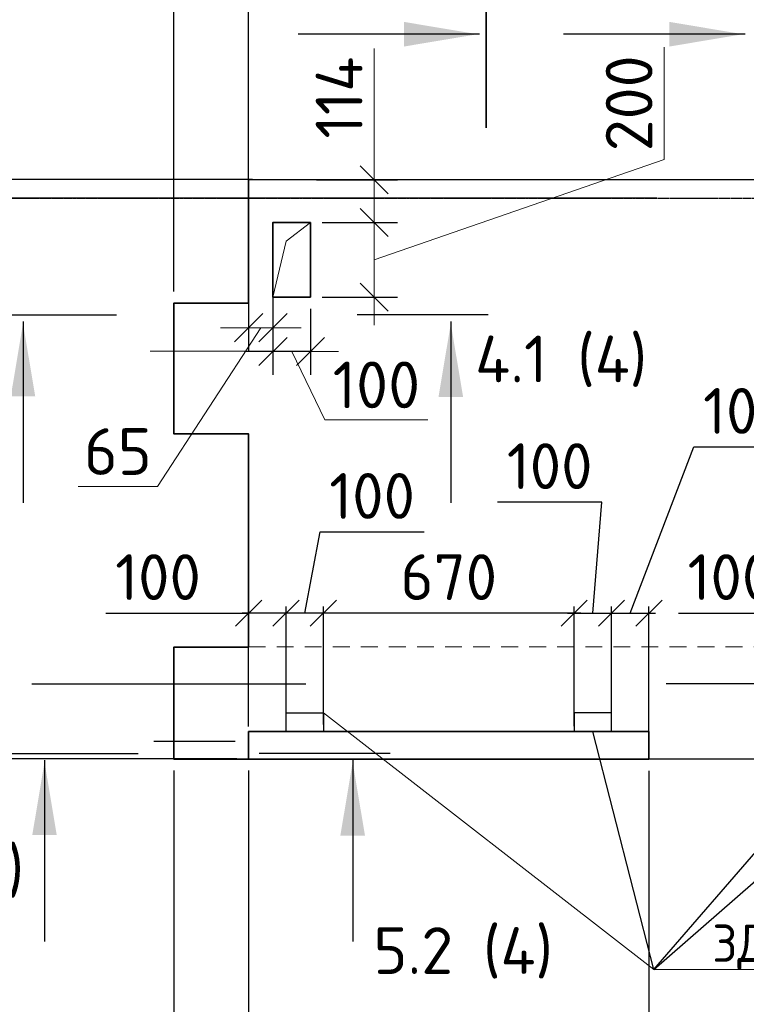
# Model space of a CAD drawing. Header units: millimetres. Extents: x 40580 to 2152466, y -328404 to 177125.
# Tile 47 of 252: x 342103 to 345987, y 154682 to 159949. Entities that reach past the tile are written whole.
import ezdxf
from ezdxf import colors
from ezdxf.entities.mleader import LeaderData, LeaderLine
from ezdxf.enums import TextEntityAlignment as Align
from ezdxf.math import Vec2, Vec3

# ---------------------------------------------------------------- set-up
doc = ezdxf.new("R2010")
doc.units = ezdxf.units.MM
for name, pattern in [('______5', [1100, 800, -100, 100, -100]), ('CENTER', [2, 1.25, -0.25, 0.25, -0.25]), ('HIDDEN', [1, 0.6, -0.4])]:
    doc.linetypes.add(name, pattern=pattern)
for name, color, linetype, lineweight in [('RAZMER', 7, 'Continuous', 9), ('ОСИ', 7, 'CENTER', 15), ('подоснова', 151, 'Continuous', 5), ('Символы 0.20', 250, 'Continuous', 20), ('Столовая Двери и окна', 7, 'Continuous', 15)]:
    doc.layers.add(name, color=color, linetype=linetype, lineweight=lineweight)
doc.layers.add('Стена_ бетон несущ.', color=7, linetype='Continuous', lineweight=70, true_color=0xb4b496)
doc.styles.add('GOST-2.304_Type-B', font='GOST_Common.ttf')
doc.styles.get("Standard").update_dxf_attribs({"font": 'isocpeur.ttf'})
doc.styles.add('ГОСТ', font='isocpeur.ttf')
doc.dimstyles.new('ГОСТ', dxfattribs={"dimscale": 0, "dimtxt": 2.5, "dimasz": 2.5, "dimexe": 1.25, "dimexo": 0.625, "dimtad": 1, "dimdec": 0, "dimtxsty": 'ГОСТ', "dimblk": 'ARCHTICK', "dimcen": 2.5, "dimdle": 1.5, "dimclrd": 256, "dimclre": 256, "dimclrt": 256, "dimadec": 0, "dimazin": 0, "dimtfac": 1, "dimtdec": 0, "dimtmove": 1, "dimatfit": 3, "dimfxl": 2, "dimtfill": 1, "dimlwd": -1, "dimarcsym": 0})
doc.dimstyles.new('Осевые', dxfattribs={"dimscale": 0.7, "dimtxt": 450, "dimasz": 400, "dimexe": 100, "dimexo": 100, "dimgap": 100, "dimtad": 1, "dimdec": 0, "dimzin": 0, "dimdsep": 46, "dimtxsty": 'Standard', "dimblk": 'OBLIQUE', "dimcen": 9, "dimdle": 100, "dimazin": 0, "dimtm": 1e-09, "dimtfac": 1, "dimtdec": 0, "dimtofl": 0, "dimtmove": 0, "dimatfit": 3, "dimfxl": 1, "dimtolj": 1, "dimtzin": 0, "dimarcsym": 0})

# ---------------------------------------------------------------- blocks, each defined once
blk = doc.blocks.new('_ArchTick')
at = {"color": 0, "linetype": 'ByBlock', "const_width": 0.15}
blk.add_lwpolyline([(-0.5, -0.5), (0.5, 0.5)], dxfattribs=at)
blk = doc.blocks.new('*D2321')
at = {"layer": 'Defpoints', "color": 0, "lineweight": 25, "transparency": 16777216}
for p in [(339817.5, 159094.4), (343410, 159094.4), (345571, 158994.4)]:
    blk.add_point(p, dxfattribs=at)
at = {"layer": 'RAZMER', "transparency": 16777216}
for p, q in [((339473.8, 159147.6), (339473.8, 159572.6)), ((339817.5, 159094.4), (339817.5, 159344.4)), ((339817.5, 159044.4), (339473.8, 159147.6)), ((339817.5, 158994.4), (339817.5, 159094.4)), ((339817.5, 158994.4), (339817.5, 159094.4)), ((339817.5, 158994.4), (339817.5, 158744.4))]:
    blk.add_line(p, q, dxfattribs=at)
at = {"layer": 'RAZMER', "lineweight": -2, "transparency": 16777216}
for p, q in [((343347.5, 159094.4), (339692.5, 159094.4)), ((345508.5, 158994.4), (339692.5, 158994.4))]:
    blk.add_line(p, q, dxfattribs=at)
at = {"layer": 'RAZMER', "transparency": 16777216, "xscale": 250, "yscale": 250, "zscale": 250}
for p, rotation in [((339817.5, 159094.4), 270), ((339817.5, 158994.4), 90)]:
    blk.add_blockref('_ArchTick', p, dxfattribs=dict(at, rotation=rotation))
at = {"layer": 'RAZMER', "transparency": 16777216, "insert": (339286.3, 159360.1), "char_height": 250, "attachment_point": 5, "rotation": 90, "style": 'ГОСТ', "bg_fill": 3, "box_fill_scale": 1.1, "bg_fill_color": 256, "bg_fill_true_color": 13158600, "bg_fill_transparency": 0}
blk.add_mtext('50', dxfattribs=at)
blk = doc.blocks.new('*D2320')
at = {"layer": 'Defpoints', "color": 0, "lineweight": 25, "transparency": 16777216}
for p in [(345571, 158994.4), (339817.5, 155994.8), (343326.7, 155994.8)]:
    blk.add_point(p, dxfattribs=at)
at = {"layer": 'RAZMER', "transparency": 16777216}
blk.add_line((339817.5, 159144.4), (339817.5, 155844.8), dxfattribs=at)
at = {"layer": 'RAZMER', "lineweight": -2, "transparency": 16777216}
for p, q in [((345508.5, 158994.4), (339692.5, 158994.4)), ((343264.2, 155994.8), (339692.5, 155994.8))]:
    blk.add_line(p, q, dxfattribs=at)
at = {"layer": 'RAZMER', "transparency": 16777216, "xscale": 250, "yscale": 250, "zscale": 250}
for p, rotation in [((339817.5, 158994.4), 90), ((339817.5, 155994.8), 270)]:
    blk.add_blockref('_ArchTick', p, dxfattribs=dict(at, rotation=rotation))
at = {"layer": 'RAZMER', "transparency": 16777216, "insert": (339630, 157494.6), "char_height": 250, "attachment_point": 5, "rotation": 90, "style": 'ГОСТ', "bg_fill": 3, "box_fill_scale": 1.1, "bg_fill_color": 256, "bg_fill_true_color": 13158600, "bg_fill_transparency": 0}
blk.add_mtext('1500', dxfattribs=at)
blk = doc.blocks.new('_OBLIQUE')
at = {"color": 0, "linetype": 'ByBlock'}
blk.add_line((-0.5, -0.5), (0.5, 0.5), dxfattribs=at)
blk = doc.blocks.new('*D2018')
at = {"layer": 'Defpoints', "color": 0, "lineweight": 25, "transparency": 16777216}
for p in [(345466.7, 155992.8), (346386.7, 155992.8), (345466.7, 153253.6)]:
    blk.add_point(p, dxfattribs=at)
at = {"layer": 'RAZMER', "lineweight": -2, "transparency": 16777216}
for p, q in [((345466.7, 155930.3), (345466.7, 153128.6)), ((346386.7, 155930.3), (346386.7, 153128.6))]:
    blk.add_line(p, q, dxfattribs=at)
at = {"layer": 'RAZMER', "transparency": 16777216}
blk.add_line((346536.7, 153253.6), (345316.7, 153253.6), dxfattribs=at)
at = {"layer": 'RAZMER', "transparency": 16777216, "xscale": 150, "yscale": 150, "zscale": 150, "rotation": 180}
blk.add_blockref('_OBLIQUE', (345466.7, 153253.6), dxfattribs=at)
at = {"layer": 'RAZMER', "transparency": 16777216, "xscale": 150, "yscale": 150, "zscale": 150}
blk.add_blockref('_OBLIQUE', (346386.7, 153253.6), dxfattribs=at)
at = {"layer": 'RAZMER', "transparency": 16777216, "insert": (345926.7, 153441.1), "char_height": 250, "attachment_point": 5, "style": 'ГОСТ', "bg_fill": 3, "box_fill_scale": 1.1, "bg_fill_color": 256, "bg_fill_true_color": 13158600, "bg_fill_transparency": 0}
blk.add_mtext('460', dxfattribs=at)
blk = doc.blocks.new('*D2019')
at = {"layer": 'Defpoints', "color": 0, "lineweight": 25, "transparency": 16777216}
for p in [(343326.7, 155994.8), (345466.7, 155992.8), (343326.7, 153253.6)]:
    blk.add_point(p, dxfattribs=at)
at = {"layer": 'RAZMER', "lineweight": -2, "transparency": 16777216}
for p, q in [((343326.7, 155932.3), (343326.7, 153128.6)), ((345466.7, 155930.3), (345466.7, 153128.6))]:
    blk.add_line(p, q, dxfattribs=at)
at = {"layer": 'RAZMER', "transparency": 16777216}
blk.add_line((345616.7, 153253.6), (343176.7, 153253.6), dxfattribs=at)
at = {"layer": 'RAZMER', "transparency": 16777216, "xscale": 150, "yscale": 150, "zscale": 150, "rotation": 180}
blk.add_blockref('_OBLIQUE', (343326.7, 153253.6), dxfattribs=at)
at = {"layer": 'RAZMER', "transparency": 16777216, "xscale": 150, "yscale": 150, "zscale": 150}
blk.add_blockref('_OBLIQUE', (345466.7, 153253.6), dxfattribs=at)
at = {"layer": 'RAZMER', "transparency": 16777216, "insert": (344396.7, 153441.1), "char_height": 250, "attachment_point": 5, "style": 'ГОСТ', "bg_fill": 3, "box_fill_scale": 1.1, "bg_fill_color": 256, "bg_fill_true_color": 13158600, "bg_fill_transparency": 0}
blk.add_mtext('1070', dxfattribs=at)
blk = doc.blocks.new('*D2020')
at = {"layer": 'Defpoints', "color": 0, "lineweight": 25, "transparency": 16777216}
for p in [(342926.7, 155994.8), (343326.7, 155994.8), (342926.7, 153253.6)]:
    blk.add_point(p, dxfattribs=at)
at = {"layer": 'RAZMER', "lineweight": -2, "transparency": 16777216}
for p, q in [((342926.7, 155932.3), (342926.7, 153128.6)), ((343326.7, 155932.3), (343326.7, 153128.6))]:
    blk.add_line(p, q, dxfattribs=at)
at = {"layer": 'RAZMER', "transparency": 16777216}
for p, q in [((343476.7, 153253.6), (342776.7, 153253.6)), ((343126.7, 153253.6), (343304.8, 152659.8)), ((343304.8, 152659.8), (343904.8, 152659.8))]:
    blk.add_line(p, q, dxfattribs=at)
at = {"layer": 'RAZMER', "transparency": 16777216, "xscale": 150, "yscale": 150, "zscale": 150, "rotation": 180}
blk.add_blockref('_OBLIQUE', (342926.7, 153253.6), dxfattribs=at)
at = {"layer": 'RAZMER', "transparency": 16777216, "xscale": 150, "yscale": 150, "zscale": 150}
blk.add_blockref('_OBLIQUE', (343326.7, 153253.6), dxfattribs=at)
at = {"layer": 'RAZMER', "transparency": 16777216, "insert": (343604.8, 152847.3), "char_height": 250, "attachment_point": 5, "style": 'ГОСТ', "bg_fill": 3, "box_fill_scale": 1.1, "bg_fill_color": 256, "bg_fill_true_color": 13158600, "bg_fill_transparency": 0}
blk.add_mtext('200', dxfattribs=at)
blk = doc.blocks.new('*D2319')
at = {"layer": 'Defpoints', "color": 0, "lineweight": 25, "transparency": 16777216}
for p in [(348526.7, 160650.3), (343326.7, 158869.1), (348526.7, 158764.4)]:
    blk.add_point(p, dxfattribs=at)
at = {"layer": 'RAZMER', "lineweight": -2, "transparency": 16777216}
for p, q in [((343326.7, 158931.6), (343326.7, 160775.3)), ((348526.7, 158826.9), (348526.7, 160775.3))]:
    blk.add_line(p, q, dxfattribs=at)
at = {"layer": 'RAZMER', "transparency": 16777216}
blk.add_line((343176.7, 160650.3), (348676.7, 160650.3), dxfattribs=at)
at = {"layer": 'RAZMER', "transparency": 16777216, "xscale": 250, "yscale": 250, "zscale": 250, "rotation": 180}
blk.add_blockref('_ArchTick', (343326.7, 160650.3), dxfattribs=at)
at = {"layer": 'RAZMER', "transparency": 16777216, "xscale": 250, "yscale": 250, "zscale": 250}
blk.add_blockref('_ArchTick', (348526.7, 160650.3), dxfattribs=at)
at = {"layer": 'RAZMER', "transparency": 16777216, "insert": (345926.7, 160837.8), "char_height": 250, "attachment_point": 5, "style": 'ГОСТ', "bg_fill": 3, "box_fill_scale": 1.1, "bg_fill_color": 256, "bg_fill_true_color": 13158600, "bg_fill_transparency": 0}
blk.add_mtext('2600', dxfattribs=at)
blk = doc.blocks.new('*D2318')
at = {"layer": 'Defpoints', "color": 0, "lineweight": 25, "transparency": 16777216}
for p in [(342926.7, 160650.3), (343326.7, 158869.1), (342926.7, 158432.8)]:
    blk.add_point(p, dxfattribs=at)
at = {"layer": 'RAZMER', "transparency": 16777216}
for p, q in [((343126.7, 160650.3), (343229.8, 160994.1)), ((343229.8, 160994.1), (343829.8, 160994.1)), ((343476.7, 160650.3), (342776.7, 160650.3))]:
    blk.add_line(p, q, dxfattribs=at)
at = {"layer": 'RAZMER', "lineweight": -2, "transparency": 16777216}
for p, q in [((342926.7, 158495.3), (342926.7, 160775.3)), ((343326.7, 158931.6), (343326.7, 160775.3))]:
    blk.add_line(p, q, dxfattribs=at)
at = {"layer": 'RAZMER', "transparency": 16777216, "xscale": 250, "yscale": 250, "zscale": 250, "rotation": 180}
blk.add_blockref('_ArchTick', (342926.7, 160650.3), dxfattribs=at)
at = {"layer": 'RAZMER', "transparency": 16777216, "xscale": 250, "yscale": 250, "zscale": 250}
blk.add_blockref('_ArchTick', (343326.7, 160650.3), dxfattribs=at)
at = {"layer": 'RAZMER', "transparency": 16777216, "insert": (343529.8, 161181.6), "char_height": 250, "attachment_point": 5, "style": 'ГОСТ', "bg_fill": 3, "box_fill_scale": 1.1, "bg_fill_color": 256, "bg_fill_true_color": 13158600, "bg_fill_transparency": 0}
blk.add_mtext('200', dxfattribs=at)
blk = doc.blocks.new('Разрез_сечение5')
at = {"layer": 'Символы 0.20', "linetype": 'Continuous', "lineweight": 25}
blk.add_line((73.185, 0.35), (73.185, 10.05), dxfattribs=at)
at = {"layer": 'Символы 0.20', "linetype": 'Continuous', "lineweight": 35}
blk.add_line((75.185, 0), (68.185, 0), dxfattribs=at)
at = {"layer": 'Символы 0.20', "linetype": 'Continuous', "lineweight": 25}
blk.add_solid([(73.185, 0.459), (72.526, 4.394), (73.843, 4.394)], dxfattribs=at)
at = {"layer": 'Символы 0.20', "style": 'ГОСТ'}
blk.add_attdef('1', text='', height=3.5, dxfattribs=at).set_placement((-9.5, 7.7), align=Align.MIDDLE_CENTER)
blk.add_attdef('2', text='', height=3.5, dxfattribs=at).set_placement((77.855, 1.96), align=Align.MIDDLE_RIGHT)
blk = doc.blocks.new('Разрез_сечение6')
at = {"layer": 'Символы 0.20', "linetype": 'Continuous', "lineweight": 30}
for p, q in [((-7, 0), (0, 0)), ((19.87, 0), (12.87, 0))]:
    blk.add_line(p, q, dxfattribs=at)
at = {"layer": 'Символы 0.20', "linetype": 'Continuous', "lineweight": 25}
for p, q in [((-5, -0.35), (-5, -10.05)), ((17.87, -0.35), (17.87, -10.05))]:
    blk.add_line(p, q, dxfattribs=at)
for points in [[(-5, -0.455), (-4.346, -4.361), (-5.654, -4.361)], [(17.87, -0.459), (17.211, -4.394), (18.529, -4.394)]]:
    blk.add_solid(points, dxfattribs=at)
at = {"layer": 'Символы 0.20', "style": 'ГОСТ'}
blk.add_attdef('1', text='', height=3.5, dxfattribs=at).set_placement((-11.227, -2.505), align=Align.MIDDLE_CENTER)
blk.add_attdef('2', text='', height=3.5, dxfattribs=at).set_placement((28.373, -2.356), align=Align.MIDDLE_RIGHT)
blk = doc.blocks.new('Разрез_сечение4')
at = {"layer": 'Символы 0.20', "linetype": 'Continuous', "lineweight": 25}
blk.add_line((73.185, 0.35), (73.185, 10.05), dxfattribs=at)
blk.add_solid([(73.185, 0.459), (72.526, 4.394), (73.843, 4.394)], dxfattribs=at)
at = {"layer": 'Символы 0.20', "style": 'ГОСТ'}
blk.add_attdef('1', text='', height=3.5, dxfattribs=at).set_placement((-9.5, 7.7), align=Align.MIDDLE_CENTER)
blk.add_attdef('2', text='', height=3.5, dxfattribs=at).set_placement((77.855, 2.321), align=Align.MIDDLE_RIGHT)
blk = doc.blocks.new('Разрез_сечение2')
at = {"layer": 'Символы 0.20', "linetype": 'Continuous', "lineweight": 30}
blk.add_line((50.787, 0), (43.787, 0), dxfattribs=at)
at = {"layer": 'Символы 0.20', "style": 'ГОСТ'}
blk.add_attdef('1', text='', height=3.5, dxfattribs=at).set_placement((-12.941, -8.276), align=Align.MIDDLE_CENTER)
blk.add_attdef('2', text='', height=3.5, dxfattribs=at).set_placement((61.44, -8.606), align=Align.MIDDLE_RIGHT)
blk = doc.blocks.new('Разрез_сечение1')
at = {"layer": 'Символы 0.20', "linetype": 'Continuous', "lineweight": 30}
for p, q in [((-7, 0), (0, 0)), ((13.474, 0), (6.474, 0))]:
    blk.add_line(p, q, dxfattribs=at)
at = {"layer": 'Символы 0.20', "linetype": 'Continuous', "lineweight": 25}
for p, q in [((-5, -0.35), (-5, -10.05)), ((11.474, -0.35), (11.474, -10.05))]:
    blk.add_line(p, q, dxfattribs=at)
for points in [[(-5, -0.455), (-4.346, -4.361), (-5.654, -4.361)], [(11.474, -0.459), (10.815, -4.394), (12.133, -4.394)]]:
    blk.add_solid(points, dxfattribs=at)
at = {"layer": 'Символы 0.20', "style": 'ГОСТ'}
blk.add_attdef('1', text='', height=3.5, dxfattribs=at).set_placement((-10.884, -6.22), align=Align.MIDDLE_CENTER)
blk.add_attdef('2', text='', height=3.5, dxfattribs=at).set_placement((22.186, -10.541), align=Align.MIDDLE_RIGHT)
blk = doc.blocks.new('*D2010')
at = {"layer": 'Defpoints', "color": 0, "lineweight": 25, "transparency": 16777216}
for p in [(343456.7, 158464.8), (343656.7, 158464.8), (343656.7, 158174.8)]:
    blk.add_point(p, dxfattribs=at)
at = {"layer": 'RAZMER', "lineweight": -2, "transparency": 16777216}
for p, q in [((343456.7, 158402.3), (343456.7, 158049.8)), ((343656.7, 158402.3), (343656.7, 158049.8))]:
    blk.add_line(p, q, dxfattribs=at)
at = {"layer": 'RAZMER', "transparency": 16777216}
for p, q in [((343306.7, 158174.8), (343806.7, 158174.8)), ((343556.7, 158174.8), (343734.8, 157808.1)), ((343734.8, 157808.1), (344284.8, 157808.1))]:
    blk.add_line(p, q, dxfattribs=at)
at = {"layer": 'RAZMER', "transparency": 16777216, "xscale": 150, "yscale": 150, "zscale": 150, "rotation": 180}
blk.add_blockref('_OBLIQUE', (343456.7, 158174.8), dxfattribs=at)
at = {"layer": 'RAZMER', "transparency": 16777216, "insert": (344009.8, 157995.6), "char_height": 250, "attachment_point": 5, "style": 'ГОСТ', "bg_fill": 3, "box_fill_scale": 1.1, "bg_fill_color": 256, "bg_fill_true_color": 13158600, "bg_fill_transparency": 0}
blk.add_mtext('100', dxfattribs=at)
at = {"layer": 'RAZMER', "transparency": 16777216, "xscale": 150, "yscale": 150, "zscale": 150}
blk.add_blockref('_OBLIQUE', (343656.7, 158174.8), dxfattribs=at)
blk = doc.blocks.new('*D2009')
at = {"layer": 'Defpoints', "color": 0, "lineweight": 25, "transparency": 16777216}
for p in [(343656.7, 158864.8), (343656.7, 158464.8), (343997.6, 158464.8)]:
    blk.add_point(p, dxfattribs=at)
at = {"layer": 'RAZMER', "transparency": 16777216}
for p, q in [((345548.1, 159201.6), (345548.1, 159801.6)), ((343997.6, 158664.8), (345548.1, 159201.6)), ((343997.6, 159014.8), (343997.6, 158314.8))]:
    blk.add_line(p, q, dxfattribs=at)
at = {"layer": 'RAZMER', "lineweight": -2, "transparency": 16777216}
for p, q in [((343719.2, 158864.8), (344122.6, 158864.8)), ((343719.2, 158464.8), (344122.6, 158464.8))]:
    blk.add_line(p, q, dxfattribs=at)
at = {"layer": 'RAZMER', "transparency": 16777216, "xscale": 150, "yscale": 150, "zscale": 150}
for p, rotation in [((343997.6, 158864.8), 90), ((343997.6, 158464.8), 270)]:
    blk.add_blockref('_OBLIQUE', p, dxfattribs=dict(at, rotation=rotation))
at = {"layer": 'RAZMER', "transparency": 16777216, "insert": (345360.6, 159501.6), "char_height": 250, "attachment_point": 5, "rotation": 90, "style": 'ГОСТ', "bg_fill": 3, "box_fill_scale": 1.1, "bg_fill_color": 256, "bg_fill_true_color": 13158600, "bg_fill_transparency": 0}
blk.add_mtext('200', dxfattribs=at)
blk = doc.blocks.new('*D2012')
at = {"layer": 'Defpoints', "color": 0, "lineweight": 25, "transparency": 16777216}
for p in [(343627.6, 159092.9), (343997.6, 159092.9), (343656.7, 158864.8)]:
    blk.add_point(p, dxfattribs=at)
at = {"layer": 'RAZMER', "transparency": 16777216}
for p, q in [((343997.6, 159794.6), (343997.6, 159092.9)), ((343997.6, 158714.8), (343997.6, 159242.9))]:
    blk.add_line(p, q, dxfattribs=at)
at = {"layer": 'RAZMER', "lineweight": -2, "transparency": 16777216}
for p, q in [((343690.1, 159092.9), (344122.6, 159092.9)), ((343719.2, 158864.8), (344122.6, 158864.8))]:
    blk.add_line(p, q, dxfattribs=at)
at = {"layer": 'RAZMER', "transparency": 16777216, "xscale": 150, "yscale": 150, "zscale": 150}
for p, rotation in [((343997.6, 159092.9), 90), ((343997.6, 158864.8), 270)]:
    blk.add_blockref('_OBLIQUE', p, dxfattribs=dict(at, rotation=rotation))
at = {"layer": 'RAZMER', "transparency": 16777216, "insert": (343810.1, 159532.1), "char_height": 250, "attachment_point": 5, "rotation": 90, "style": 'ГОСТ', "bg_fill": 3, "box_fill_scale": 1.1, "bg_fill_color": 256, "bg_fill_true_color": 13158600, "bg_fill_transparency": 0}
blk.add_mtext('114', dxfattribs=at)
blk = doc.blocks.new('*D2011')
at = {"layer": 'Defpoints', "color": 0, "lineweight": 25, "transparency": 16777216}
for p in [(343326.7, 158591.5), (343456.7, 158539.8), (343326.7, 158301.5)]:
    blk.add_point(p, dxfattribs=at)
at = {"layer": 'RAZMER', "lineweight": -2, "transparency": 16777216}
for p, q in [((343326.7, 158529), (343326.7, 158176.5)), ((343456.7, 158477.3), (343456.7, 158176.5))]:
    blk.add_line(p, q, dxfattribs=at)
at = {"layer": 'RAZMER', "transparency": 16777216}
for p, q in [((343391.7, 158301.5), (342840.1, 157451.5)), ((343606.7, 158301.5), (343176.7, 158301.5)), ((342840.1, 157451.5), (342415.1, 157451.5))]:
    blk.add_line(p, q, dxfattribs=at)
at = {"layer": 'RAZMER', "transparency": 16777216, "xscale": 150, "yscale": 150, "zscale": 150, "rotation": 180}
blk.add_blockref('_OBLIQUE', (343326.7, 158301.5), dxfattribs=at)
at = {"layer": 'RAZMER', "transparency": 16777216, "xscale": 150, "yscale": 150, "zscale": 150}
blk.add_blockref('_OBLIQUE', (343456.7, 158301.5), dxfattribs=at)
at = {"layer": 'RAZMER', "transparency": 16777216, "insert": (342627.6, 157639), "char_height": 250, "attachment_point": 5, "style": 'ГОСТ', "bg_fill": 3, "box_fill_scale": 1.1, "bg_fill_color": 256, "bg_fill_true_color": 13158600, "bg_fill_transparency": 0}
blk.add_mtext('65', dxfattribs=at)
blk = doc.blocks.new('*D2003')
at = {"layer": 'Defpoints', "color": 0, "linetype": 'ByBlock', "lineweight": 25, "ltscale": 13, "transparency": 16777216}
for p in [(346386.7, 156774.7), (346386.7, 156133.2), (346586.6, 156143.6)]:
    blk.add_point(p, dxfattribs=at)
at = {"layer": 'ОСИ', "color": 0, "linetype": 'ByBlock', "lineweight": -2, "ltscale": 13, "transparency": 16777216}
for p, q in [((346386.7, 156168.2), (346386.7, 156809.7)), ((346586.6, 156178.6), (346586.6, 156809.7)), ((345623.9, 156774.7), (346386.7, 156774.7)), ((346621.6, 156774.7), (346351.7, 156774.7))]:
    blk.add_line(p, q, dxfattribs=at)
at = {"layer": 'ОСИ', "color": 0, "linetype": 'ByBlock', "lineweight": -2, "ltscale": 13, "transparency": 16777216, "xscale": 140, "yscale": 140, "zscale": 140, "rotation": 180}
blk.add_blockref('_OBLIQUE', (346386.7, 156774.7), dxfattribs=at)
at = {"layer": 'ОСИ', "color": 0, "linetype": 'ByBlock', "lineweight": -2, "ltscale": 13, "transparency": 16777216, "xscale": 140, "yscale": 140, "zscale": 140}
blk.add_blockref('_OBLIQUE', (346586.6, 156774.7), dxfattribs=at)
at = {"layer": 'ОСИ', "color": 0, "linetype": 'ByBlock', "ltscale": 13, "transparency": 16777216, "insert": (345902.1, 156967.2), "char_height": 245, "attachment_point": 5}
blk.add_mtext('\\A1;100', dxfattribs=at)
blk = doc.blocks.new('_None')
blk = doc.blocks.new('*D2062')
at = {"layer": 'Defpoints', "color": 0, "linetype": 'ByBlock', "lineweight": 25, "ltscale": 13, "transparency": 16777216}
for p in [(343726.1, 156774.7), (343726.1, 156143.6), (345067.1, 156134)]:
    blk.add_point(p, dxfattribs=at)
at = {"layer": 'ОСИ', "color": 0, "linetype": 'ByBlock', "lineweight": -2, "ltscale": 13, "transparency": 16777216}
for p, q in [((343726.1, 156178.6), (343726.1, 156809.7)), ((345067.1, 156169), (345067.1, 156809.7)), ((345102.1, 156774.7), (343691.1, 156774.7))]:
    blk.add_line(p, q, dxfattribs=at)
at = {"layer": 'ОСИ', "color": 0, "linetype": 'ByBlock', "lineweight": -2, "ltscale": 13, "transparency": 16777216, "xscale": 140, "yscale": 140, "zscale": 140, "rotation": 180}
blk.add_blockref('_OBLIQUE', (343726.1, 156774.7), dxfattribs=at)
at = {"layer": 'ОСИ', "color": 0, "linetype": 'ByBlock', "lineweight": -2, "ltscale": 13, "transparency": 16777216, "xscale": 140, "yscale": 140, "zscale": 140}
blk.add_blockref('_OBLIQUE', (345067.1, 156774.7), dxfattribs=at)
at = {"layer": 'ОСИ', "color": 0, "linetype": 'ByBlock', "ltscale": 13, "transparency": 16777216, "insert": (344396.6, 156967.2), "char_height": 245, "attachment_point": 5}
blk.add_mtext('\\A1;670', dxfattribs=at)
blk = doc.blocks.new('*D2063')
at = {"layer": 'Defpoints', "color": 0, "linetype": 'ByBlock', "lineweight": 25, "ltscale": 13, "transparency": 16777216}
for p in [(343526.6, 156774.7), (343526.6, 156143.6), (343726.1, 156143.6)]:
    blk.add_point(p, dxfattribs=at)
at = {"layer": 'ОСИ', "color": 0, "linetype": 'ByBlock', "lineweight": -2, "ltscale": 13, "transparency": 16777216}
for p, q in [((343626.4, 156774.7), (343708.3, 157208.9)), ((343708.3, 157208.9), (344264.8, 157208.9)), ((343526.6, 156178.6), (343526.6, 156809.7)), ((343726.1, 156178.6), (343726.1, 156809.7)), ((343761.1, 156774.7), (343491.6, 156774.7))]:
    blk.add_line(p, q, dxfattribs=at)
at = {"layer": 'ОСИ', "color": 0, "linetype": 'ByBlock', "lineweight": -2, "ltscale": 13, "transparency": 16777216, "xscale": 140, "yscale": 140, "zscale": 140, "rotation": 180}
blk.add_blockref('_OBLIQUE', (343526.6, 156774.7), dxfattribs=at)
at = {"layer": 'ОСИ', "color": 0, "linetype": 'ByBlock', "lineweight": -2, "ltscale": 13, "transparency": 16777216, "xscale": 140, "yscale": 140, "zscale": 140}
blk.add_blockref('_OBLIQUE', (343726.1, 156774.7), dxfattribs=at)
at = {"layer": 'ОСИ', "color": 0, "linetype": 'ByBlock', "ltscale": 13, "transparency": 16777216, "insert": (343986.6, 157401.4), "char_height": 245, "attachment_point": 5}
blk.add_mtext('\\A1;100', dxfattribs=at)
blk = doc.blocks.new('*D2064')
at = {"layer": 'Defpoints', "color": 0, "linetype": 'ByBlock', "lineweight": 25, "ltscale": 13, "transparency": 16777216}
for p in [(345266.6, 156774.7), (345067.1, 156134), (345266.6, 156133.6)]:
    blk.add_point(p, dxfattribs=at)
at = {"layer": 'ОСИ', "color": 0, "linetype": 'ByBlock', "lineweight": -2, "ltscale": 13, "transparency": 16777216}
for p, q in [((345214.1, 157368.3), (344657.6, 157368.3)), ((345166.8, 156774.7), (345214.1, 157368.3)), ((345067.1, 156169), (345067.1, 156809.7)), ((345266.6, 156168.6), (345266.6, 156809.7)), ((345032.1, 156774.7), (345301.6, 156774.7))]:
    blk.add_line(p, q, dxfattribs=at)
at = {"layer": 'ОСИ', "color": 0, "linetype": 'ByBlock', "lineweight": -2, "ltscale": 13, "transparency": 16777216, "xscale": 140, "yscale": 140, "zscale": 140, "rotation": 180}
blk.add_blockref('_OBLIQUE', (345067.1, 156774.7), dxfattribs=at)
at = {"layer": 'ОСИ', "color": 0, "linetype": 'ByBlock', "lineweight": -2, "ltscale": 13, "transparency": 16777216, "xscale": 140, "yscale": 140, "zscale": 140}
blk.add_blockref('_OBLIQUE', (345266.6, 156774.7), dxfattribs=at)
at = {"layer": 'ОСИ', "color": 0, "linetype": 'ByBlock', "ltscale": 13, "transparency": 16777216, "insert": (344935.9, 157560.8), "char_height": 245, "attachment_point": 5}
blk.add_mtext('\\A1;100', dxfattribs=at)
blk = doc.blocks.new('*D2065')
at = {"layer": 'Defpoints', "color": 0, "linetype": 'ByBlock', "lineweight": 25, "ltscale": 13, "transparency": 16777216}
for p in [(345466.7, 156774.7), (345266.6, 156133.6), (345466.7, 156062.8)]:
    blk.add_point(p, dxfattribs=at)
at = {"layer": 'ОСИ', "color": 0, "linetype": 'ByBlock', "lineweight": -2, "ltscale": 13, "transparency": 16777216}
for p, q in [((345366.6, 156774.7), (345707, 157663.8)), ((345707, 157663.8), (346263.5, 157663.8)), ((345266.6, 156168.6), (345266.6, 156809.7)), ((345466.7, 156097.8), (345466.7, 156809.7)), ((345231.6, 156774.7), (345501.7, 156774.7))]:
    blk.add_line(p, q, dxfattribs=at)
at = {"layer": 'ОСИ', "color": 0, "linetype": 'ByBlock', "lineweight": -2, "ltscale": 13, "transparency": 16777216, "xscale": 140, "yscale": 140, "zscale": 140, "rotation": 180}
blk.add_blockref('_OBLIQUE', (345266.6, 156774.7), dxfattribs=at)
at = {"layer": 'ОСИ', "color": 0, "linetype": 'ByBlock', "lineweight": -2, "ltscale": 13, "transparency": 16777216, "xscale": 140, "yscale": 140, "zscale": 140}
blk.add_blockref('_OBLIQUE', (345466.7, 156774.7), dxfattribs=at)
at = {"layer": 'ОСИ', "color": 0, "linetype": 'ByBlock', "ltscale": 13, "transparency": 16777216, "insert": (345985.3, 157856.3), "char_height": 245, "attachment_point": 5}
blk.add_mtext('\\A1;100', dxfattribs=at)
blk = doc.blocks.new('*D2066')
at = {"layer": 'Defpoints', "color": 0, "linetype": 'ByBlock', "lineweight": 25, "ltscale": 13, "transparency": 16777216}
for p in [(343326.7, 156774.7), (343326.7, 156133.2), (343526.6, 156143.6)]:
    blk.add_point(p, dxfattribs=at)
at = {"layer": 'ОСИ', "color": 0, "linetype": 'ByBlock', "lineweight": -2, "ltscale": 13, "transparency": 16777216}
for p, q in [((343326.7, 156168.2), (343326.7, 156809.7)), ((343526.6, 156178.6), (343526.6, 156809.7)), ((342563.9, 156774.7), (343326.7, 156774.7)), ((343561.6, 156774.7), (343291.7, 156774.7))]:
    blk.add_line(p, q, dxfattribs=at)
at = {"layer": 'ОСИ', "color": 0, "linetype": 'ByBlock', "lineweight": -2, "ltscale": 13, "transparency": 16777216, "xscale": 140, "yscale": 140, "zscale": 140, "rotation": 180}
blk.add_blockref('_OBLIQUE', (343326.7, 156774.7), dxfattribs=at)
at = {"layer": 'ОСИ', "color": 0, "linetype": 'ByBlock', "lineweight": -2, "ltscale": 13, "transparency": 16777216, "xscale": 140, "yscale": 140, "zscale": 140}
blk.add_blockref('_OBLIQUE', (343526.6, 156774.7), dxfattribs=at)
at = {"layer": 'ОСИ', "color": 0, "linetype": 'ByBlock', "ltscale": 13, "transparency": 16777216, "insert": (342842.1, 156967.2), "char_height": 245, "attachment_point": 5}
blk.add_mtext('\\A1;100', dxfattribs=at)

msp = doc.modelspace()

# ---------------------------------------------------------------- linework, layer by layer
at = {"layer": 'ОСИ', "color": 18, "linetype": '______5', "lineweight": 25, "ltscale": 0.02, "true_color": 0x000000, "transparency": 33554687}
msp.add_line((336557.629, 158994.433), (352259.453, 158994.433), dxfattribs=at)
at = {"layer": 'Стена_ бетон несущ.', "color": 18, "linetype": 'HIDDEN', "lineweight": 0, "ltscale": 150, "true_color": 0x000000, "transparency": 33554687}
msp.add_line((343326.707, 156594.433), (348526.707, 156594.433), dxfattribs=at)
at = {"layer": 'Стена_ бетон несущ.', "color": 18, "linetype": 'Continuous', "lineweight": 35, "true_color": 0x000000, "transparency": 33554687}
msp.add_lwpolyline([(345466.707, 155992.847), (343326.707, 155992.847), (343326.707, 156140.616), (345466.707, 156140.616)], close=True, dxfattribs=at)

# ---------------------------------------------------------------- next in the draw order: dimensions: what is measured, and where the dimension line sits
at = {"layer": 'RAZMER', "color": 18, "true_color": 0x000000}
dim = msp.add_linear_dim(base=(339817.521, 159094.432), p1=(345570.985, 158994.433), p2=(343410.001, 159094.432), angle=90, dimstyle='ГОСТ', override={"dimscale": 0, "dimlfac": 0.5, "dimtix": 0, "dimtofl": 1, "dimtmove": 1, "dimatfit": 3}, dxfattribs=at)
dim.commit()
dim.dimension.update_dxf_attribs({"geometry": '*D2321', "text_midpoint": (339286.271, 159210.058)})

# ---------------------------------------------------------------- next in the draw order: dimensions: what is measured, and where the dimension line sits
dim = msp.add_linear_dim(base=(339817.521, 155994.847), p1=(345570.985, 158994.433), p2=(343326.707, 155994.847), angle=90, dimstyle='ГОСТ', override={"dimscale": 0, "dimlfac": 0.5, "dimtix": 0, "dimtofl": 1, "dimtmove": 1, "dimatfit": 3}, dxfattribs=at)
dim.commit()
dim.dimension.update_dxf_attribs({"geometry": '*D2320', "text_midpoint": (339630.021, 157494.64)})

# ---------------------------------------------------------------- next in the draw order: linework, layer by layer
msp.add_line((342800.473, 158175.48), (343666.795, 158175.48), dxfattribs=at)
at = {"layer": 'Столовая Двери и окна', "color": 18, "lineweight": 25, "true_color": 0x000000}
for p, q in [((342166.688, 156396.684), (343632.902, 156396.684)), ((342819.457, 156090.021), (343254.044, 156090.021))]:
    msp.add_line(p, q, dxfattribs=at)
at = {"layer": 'Столовая Двери и окна', "color": 18, "lineweight": 30, "true_color": 0x000000}
for points in [[(343726.591, 156140.616), (343526.591, 156140.616), (343526.591, 156240.616), (343726.591, 156240.616)], [(345066.591, 156140.616), (345266.591, 156140.616), (345266.591, 156240.616), (345066.591, 156240.616)]]:
    msp.add_lwpolyline(points, close=True, dxfattribs=at)

# ---------------------------------------------------------------- next in the draw order: block references
at = {"layer": 'Символы 0.20', "color": 18, "true_color": 0x000000}
ref = msp.add_blockref('Разрез_сечение6', (342620.359, 158369.814), dxfattribs=dict(at, xscale=100, yscale=100, zscale=100))
ref.add_attrib('1', '4.1 (4)', dxfattribs={"height": 250, "style": 'ГОСТ'}).set_placement((341497.618, 158119.283), align=Align.MIDDLE_CENTER)
ref.add_attrib('2', '4.1 (4)', dxfattribs={"height": 250, "style": 'ГОСТ'}).set_placement((345457.624, 158134.21), align=Align.MIDDLE_RIGHT)

# ---------------------------------------------------------------- next in the draw order: dimensions: what is measured, and where the dimension line sits
at = {"layer": 'RAZMER', "color": 18, "true_color": 0x000000}
dim = msp.add_linear_dim(base=(345466.707, 153253.553), p1=(346386.707, 155992.847), p2=(345466.707, 155992.847), dimstyle='ГОСТ', override={"dimasz": 1.5, "dimlfac": 0.5, "dimblk1": 'OBLIQUE', "dimblk2": 'OBLIQUE', "dimsah": 1}, dxfattribs=at)
dim.commit()
dim.dimension.update_dxf_attribs({"geometry": '*D2018', "text_midpoint": (345926.707, 153441.053)})
at = {"layer": 'ОСИ', "color": 18, "linetype": 'ByBlock', "ltscale": 13, "true_color": 0x000000}
for base, p1, p2, picture, middle in [((345466.68, 156774.744), (345266.589, 156133.641), (345466.68, 156062.762), '*D2065', (345777.024, 157663.847)), ((345266.589, 156774.744), (345067.075, 156134.018), (345266.589, 156133.641), '*D2064', (345144.122, 157368.307)), ((343326.707, 156774.744), (343526.594, 156143.646), (343326.707, 156133.207), '*D2066', (342842.112, 156777.369)), ((346386.707, 156774.744), (346586.594, 156143.646), (346386.707, 156133.207), '*D2003', (345902.112, 156777.369))]:
    dim = msp.add_linear_dim(base=base, p1=p1, p2=p2, angle=180, dimstyle='Осевые', override={"dimtxt": 350, "dimasz": 200, "dimexe": 50, "dimexo": 50, "dimlfac": 0.5, "dimdle": 50, "dimtmove": 1}, dxfattribs=at)
    dim.commit()
    dim.dimension.update_dxf_attribs({"geometry": picture, "text_midpoint": middle, "dimtype": 160})
dim = msp.add_linear_dim(base=(343726.108, 156774.744), p1=(345067.075, 156134.018), p2=(343726.108, 156143.563), angle=180, dimstyle='Осевые', override={"dimtxt": 350, "dimasz": 200, "dimexe": 50, "dimexo": 50, "dimlfac": 0.5, "dimdle": 50, "dimtmove": 1}, dxfattribs=at)
dim.commit()
dim.dimension.update_dxf_attribs({"geometry": '*D2062', "text_midpoint": (344396.591, 156967.244)})

# ---------------------------------------------------------------- next in the draw order: dimensions: what is measured, and where the dimension line sits
at = {"layer": 'RAZMER', "color": 18, "true_color": 0x000000}
dim = msp.add_linear_dim(base=(343326.707, 153253.553), p1=(345466.707, 155992.847), p2=(343326.707, 155994.847), dimstyle='ГОСТ', override={"dimasz": 1.5, "dimlfac": 0.5, "dimblk1": 'OBLIQUE', "dimblk2": 'OBLIQUE', "dimsah": 1}, dxfattribs=at)
dim.commit()
dim.dimension.update_dxf_attribs({"geometry": '*D2019', "text_midpoint": (344396.707, 153441.053)})

# ---------------------------------------------------------------- next in the draw order: linework, layer by layer
msp.add_lwpolyline([(343326.707, 156594.433), (342926.707, 156594.433), (342926.707, 155994.433), (343326.707, 155994.433)], dxfattribs=at)
at = {"layer": 'Стена_ бетон несущ.', "color": 18, "linetype": 'Continuous', "lineweight": 35, "true_color": 0x000000, "transparency": 33554687}
msp.add_lwpolyline([(348526.707, 159094.432), (348526.707, 158434.432), (348926.707, 158434.432), (348926.707, 157734.432), (348526.707, 157734.432), (348526.707, 156594.432), (348926.707, 156594.432), (348926.707, 155994.432), (343326.707, 155992.847), (342926.707, 155992.847), (342926.707, 156592.847), (343326.707, 156592.847), (343326.707, 157732.847), (342926.707, 157732.847), (342926.707, 158432.847), (343326.707, 158432.847), (343326.707, 159092.847), (348526.707, 159094.432)], dxfattribs=at)
at = {"layer": 'Столовая Двери и окна', "color": 18, "lineweight": 25, "true_color": 0x000000}
for q in [(345166.591, 156140.616), (346586.594, 156133.641), (346544.615, 155786.438)]:
    msp.add_line((345493.228, 154868.693), q, dxfattribs=at)

# ---------------------------------------------------------------- next in the draw order: dimensions: what is measured, and where the dimension line sits
at = {"layer": 'RAZMER', "color": 18, "true_color": 0x000000}
for base, p1, p2, override, picture, middle in [((348526.707, 160650.338), (343326.707, 158869.08), (348526.707, 158764.432), {"dimscale": 0, "dimlfac": 0.5, "dimtix": 0, "dimtofl": 1, "dimtmove": 1, "dimatfit": 3}, '*D2319', (345926.707, 160837.838)), ((342926.707, 153253.553), (343326.707, 155994.847), (342926.707, 155994.847), {"dimasz": 1.5, "dimlfac": 0.5, "dimblk1": 'OBLIQUE', "dimblk2": 'OBLIQUE', "dimsah": 1}, '*D2020', (343367.332, 152847.303))]:
    dim = msp.add_linear_dim(base=base, p1=p1, p2=p2, dimstyle='ГОСТ', override=override, dxfattribs=at)
    dim.commit()
    dim.dimension.update_dxf_attribs({"geometry": picture, "text_midpoint": middle})

# ---------------------------------------------------------------- next in the draw order: block references
at = {"layer": 'Символы 0.20', "color": 18, "true_color": 0x000000, "xscale": 100, "yscale": 100, "zscale": 100, "rotation": 90}
msp.add_blockref('Разрез_сечение4', (346015.444, 152552.899), dxfattribs=at)
at = {"layer": 'Символы 0.20', "color": 18, "lineweight": 25, "true_color": 0x000000, "xscale": 100, "yscale": 100, "zscale": 100}
msp.add_blockref('Разрез_сечение2', (341180.885, 156396.684), dxfattribs=at)
at = {"layer": 'Символы 0.20', "color": 18, "true_color": 0x000000}
ref = msp.add_blockref('Разрез_сечение1', (342735.329, 156023.492), dxfattribs=dict(at, xscale=100, yscale=100, zscale=100))
ref.add_attrib('1', '5.2 (4)', dxfattribs={"height": 250, "style": 'ГОСТ'}).set_placement((341646.898, 155401.519), align=Align.MIDDLE_CENTER)
ref.add_attrib('2', '5.2 (4)', dxfattribs={"height": 250, "style": 'ГОСТ'}).set_placement((344953.956, 154969.357), align=Align.MIDDLE_RIGHT)

# ---------------------------------------------------------------- next in the draw order: dimensions: what is measured, and where the dimension line sits
at = {"layer": 'RAZMER', "color": 18, "true_color": 0x000000}
dim = msp.add_linear_dim(base=(342926.707, 160650.338), p1=(343326.707, 158869.08), p2=(342926.707, 158432.847), dimstyle='ГОСТ', override={"dimscale": 0, "dimlfac": 0.5, "dimtix": 0, "dimtofl": 1, "dimtmove": 1, "dimatfit": 3}, dxfattribs=at)
dim.commit()
dim.dimension.update_dxf_attribs({"geometry": '*D2318', "text_midpoint": (343292.332, 161181.588)})

# ---------------------------------------------------------------- next in the draw order: leaders
at = {"layer": 'подоснова', "color": 18, "ltscale": 0.3, "true_color": 0x000000}
ml = msp.add_multileader_mtext('Standard', dxfattribs=at)
ml.set_content('ЗД-1', color=(0, 0, 0), style='GOST-2.304_Type-B')
ml.set_leader_properties(color=256, linetype='ByLayer', lineweight=15)
ml.set_arrow_properties(name='NONE')
ml.build(insert=Vec2(0, 0))
ml.multileader.update_dxf_attribs({"text_left_attachment_type": 6, "text_right_attachment_type": 6, "dogleg_length": 0.1, "arrow_head_size": 14.4})
ctx = ml.context
ctx.base_point, ctx.char_height, ctx.arrow_head_size, ctx.landing_gap_size, ctx.plane_origin = Vec3(345790.493, 154868.693), 200, 14.4, 16, Vec3(335682.361, 156132.386)
ctx.left_attachment, ctx.right_attachment, ctx.text_align_type = 6, 6, 1
notes = []
notes.append((ctx, [(0, (1, 1, 0), (345493.228, 154868.693), (1, 0), 297.265, [(0, [(343726.108, 156240.616)], 0, [])])]))
ctx.mtext.insert, ctx.mtext.alignment, ctx.mtext.flow_direction = Vec3(346071.493, 155108.693), 2, 5
for ctx, leaders in notes:
    for number, flags, end, landing, length, lines in leaders:
        leader = LeaderData()
        leader.index, (leader.has_last_leader_line, leader.has_dogleg_vector, leader.attachment_direction) = number, flags
        leader.last_leader_point, leader.dogleg_vector, leader.dogleg_length = Vec3(end), Vec3(landing), length
        for number, points, colour, breaks in lines:
            line = LeaderLine()
            line.index, line.vertices, line.color, line.breaks = number, Vec3.list(points), colors.encode_raw_color(colour), breaks
            leader.lines.append(line)
        ctx.leaders.append(leader)

# ---------------------------------------------------------------- next in the draw order: linework, layer by layer
at = {"layer": 'RAZMER', "color": 18, "true_color": 0x000000}
msp.add_lwpolyline([(343656.707, 158864.762), (343526.707, 158764.762), (343456.707, 158464.762)], dxfattribs=at)

# ---------------------------------------------------------------- next in the draw order: block references
at = {"layer": 'Символы 0.20', "color": 18, "true_color": 0x000000, "xscale": 100, "yscale": 100, "zscale": 100, "rotation": 90}
msp.add_blockref('Разрез_сечение5', (344596.601, 152552.899), dxfattribs=at)

# ---------------------------------------------------------------- next in the draw order: dimensions: what is measured, and where the dimension line sits
at = {"layer": 'RAZMER', "color": 18, "true_color": 0x000000}
dim = msp.add_linear_dim(base=(343656.707, 158174.762), p1=(343456.707, 158464.762), p2=(343656.707, 158464.762), dimstyle='ГОСТ', override={"dimasz": 1.5, "dimlfac": 0.5, "dimblk1": 'OBLIQUE', "dimblk2": 'OBLIQUE', "dimsah": 1}, dxfattribs=at)
dim.commit()
dim.dimension.update_dxf_attribs({"geometry": '*D2010', "text_midpoint": (343797.332, 157808.054), "dimtype": 160})

# ---------------------------------------------------------------- next in the draw order: dimensions: what is measured, and where the dimension line sits
dim = msp.add_linear_dim(base=(343997.604, 158464.762), p1=(343656.707, 158864.762), p2=(343656.707, 158464.762), angle=90, dimstyle='ГОСТ', override={"dimasz": 1.5, "dimlfac": 0.5, "dimblk1": 'OBLIQUE', "dimblk2": 'OBLIQUE', "dimsah": 1}, dxfattribs=at)
dim.commit()
dim.dimension.update_dxf_attribs({"geometry": '*D2009', "text_midpoint": (345548.074, 159264.079), "dimtype": 160})
dim = msp.add_linear_dim(base=(343326.707, 158301.503), p1=(343456.707, 158539.847), p2=(343326.707, 158591.503), dimstyle='ГОСТ', override={"dimasz": 1.5, "dimlfac": 0.5, "dimblk1": 'OBLIQUE', "dimblk2": 'OBLIQUE', "dimsah": 1}, dxfattribs=at)
dim.commit()
dim.dimension.update_dxf_attribs({"geometry": '*D2011', "text_midpoint": (342777.604, 157451.503), "dimtype": 160})

# ---------------------------------------------------------------- next in the draw order: dimensions: what is measured, and where the dimension line sits
dim = msp.add_linear_dim(base=(343997.604, 159092.939), p1=(343656.707, 158864.762), p2=(343627.573, 159092.939), angle=90, dimstyle='ГОСТ', override={"dimasz": 1.5, "dimlfac": 0.5, "dimblk1": 'OBLIQUE', "dimblk2": 'OBLIQUE', "dimsah": 1}, dxfattribs=at)
dim.commit()
dim.dimension.update_dxf_attribs({"geometry": '*D2012', "text_midpoint": (344001.354, 159532.128), "dimtype": 160})
at = {"layer": 'ОСИ', "color": 18, "linetype": 'ByBlock', "ltscale": 13, "true_color": 0x000000}
dim = msp.add_linear_dim(base=(343526.594, 156774.744), p1=(343726.108, 156143.563), p2=(343526.594, 156143.646), angle=180, dimstyle='Осевые', override={"dimtxt": 350, "dimasz": 200, "dimexe": 50, "dimexo": 50, "dimlfac": 0.5, "dimdle": 50, "dimtmove": 1}, dxfattribs=at)
dim.commit()
dim.dimension.update_dxf_attribs({"geometry": '*D2063', "text_midpoint": (343778.347, 157208.909), "dimtype": 160})

# ---------------------------------------------------------------- next in the draw order: linework, layer by layer
at = {"layer": 'Стена_ бетон несущ.', "color": 18, "linetype": 'Continuous', "lineweight": 35, "true_color": 0x000000, "transparency": 33554687}
msp.add_lwpolyline([(343656.707, 158864.762), (343456.707, 158864.762), (343456.707, 158464.762), (343656.707, 158464.762)], close=True, dxfattribs=at)

doc.saveas('drawing.dxf')
